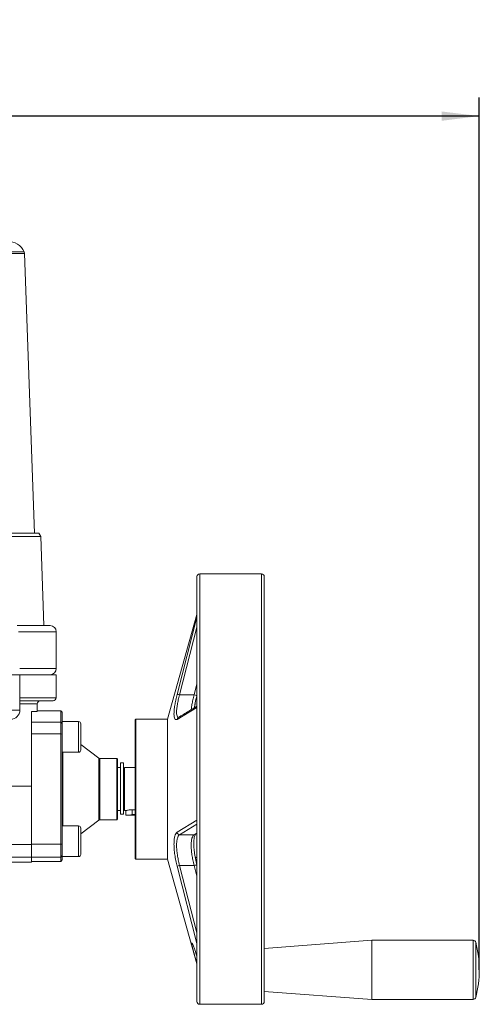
# Model space of a CAD drawing. Header units: millimetres. Extents: x 39 to 402, y 32 to 290.
# Tile 15 of 27: x 137 to 187, y 184 to 290. Entities that reach past the tile are written whole.
import ezdxf

# ---------------------------------------------------------------- set-up
doc = ezdxf.new("R2010")
doc.units = ezdxf.units.MM
doc.layers.add('10', color=7, linetype='Continuous')
doc.styles.add('SLDTEXTSTYLE0', font='TXT', dxfattribs={"width": 0.7})
doc.dimstyles.new('SLDDIMSTYLE0', dxfattribs={"dimtxt": 8, "dimasz": 4.08, "dimexe": 0, "dimexo": 0.0625, "dimgap": 2, "dimtad": 2, "dimlfac": 3, "dimrnd": 1e-09, "dimzin": 12, "dimdsep": 46, "dimtxsty": 'SLDTEXTSTYLE0', "dimsah": 1, "dimcen": 0.09, "dimadec": 0, "dimazin": 3, "dimtfac": 1, "dimtofl": 0, "dimtmove": 0, "dimatfit": 3, "dimfxl": 1, "dimfrac": 2, "dimtolj": 1, "dimtzin": 12, "dimarcsym": 0})

# ---------------------------------------------------------------- blocks, each defined once
blk = doc.blocks.new('_D')
at = {"layer": '10', "transparency": 16777216}
for p, q in [((63.74, 210.9), (63.74, 281.87)), ((186.97, 193.64), (186.97, 281.87)), ((186.97, 279.87), (63.74, 279.87))]:
    blk.add_line(p, q, dxfattribs=at)
for points in [[(63.74, 279.87), (67.82, 279.36), (67.82, 280.37)], [(186.97, 279.87), (182.89, 280.37), (182.89, 279.36)]]:
    blk.add_solid(points, dxfattribs=at)
at = {"layer": '10', "transparency": 16777216, "insert": (108.46, 290.18), "char_height": 8, "attachment_point": 1, "style": 'SLDTEXTSTYLE0'}
blk.add_mtext('370', dxfattribs=at)

msp = doc.modelspace()

# ---------------------------------------------------------------- linework, layer by layer
at = {"color": 7, "linetype": 'Continuous', "lineweight": 18}
for p, q in [((137.6114, 265.1597), (130.4572, 265.1597)), ((137.6437, 264.9622), (130.4613, 264.9622)), ((137.6183, 264.9622), (137.6114, 265.1597)), ((138.703, 234.6288), (137.6437, 264.9622)), ((132.0266, 234.6288), (139.1927, 234.6288)), ((139.4009, 234.2957), (132.1011, 234.2957)), ((139.4009, 234.2957), (139.1927, 234.6288)), ((139.7384, 224.6288), (139.4009, 234.2957)), ((156.3468, 229.9372), (156.3468, 184.1238)), ((163.3468, 230.2288), (156.6384, 230.2288)), ((163.6384, 184.1238), (163.6384, 229.9372)), ((156.3413, 225.8344), (153.1384, 214.4788)), ((154.182, 217.1596), (156.3413, 225.5312)), ((136.8522, 224.6288), (140.4051, 224.6288)), ((141.0718, 219.9622), (141.0718, 223.9622)), ((137.1371, 219.2955), (132.2743, 219.2955)), ((137.1371, 215.4622), (137.1371, 219.2955)), ((141.0718, 219.2955), (137.1371, 219.2955)), ((141.0718, 216.7955), (141.0718, 219.2955)), ((154.4627, 217.1321), (156.0441, 217.1321)), ((140.7384, 216.4622), (137.1371, 216.4622)), ((139.0051, 216.1288), (139.0051, 215.3213)), ((156.3413, 215.7356), (154.182, 214.4597)), ((156.3413, 203.5204), (156.3413, 215.7356)), ((138.4051, 207.2288), (138.4051, 215.3213)), ((139.0051, 215.3213), (138.4051, 215.3213)), ((141.5718, 215.3955), (139.0051, 215.3955)), ((141.7384, 215.2288), (141.5718, 215.3955)), ((141.5718, 214.1594), (141.5718, 215.3955)), ((141.7384, 215.2288), (141.7384, 214.219)), ((138.4051, 214.1594), (141.5718, 214.1594)), ((141.5718, 212.8797), (141.5718, 214.1594)), ((141.5718, 214.1594), (141.7384, 214.0049)), ((143.4884, 214.219), (141.7384, 214.219)), ((141.7384, 212.2105), (141.7384, 214.2178)), ((143.7384, 213.969), (143.7384, 211.1357)), ((149.6968, 214.4788), (149.6384, 214.4205)), ((149.6384, 214.4205), (149.6384, 199.4587)), ((153.1384, 214.4788), (149.6968, 214.4788)), ((149.6968, 214.4788), (149.6968, 199.3122)), ((153.1384, 214.4788), (153.1384, 208.053)), ((138.4051, 212.8797), (141.5718, 212.8797)), ((141.5718, 200.9113), (141.5718, 212.8797)), ((141.5718, 212.8797), (141.7384, 212.8532)), ((141.7384, 212.2105), (141.7384, 201.5805)), ((145.694, 210.2622), (143.7384, 211.7288)), ((141.7384, 210.8857), (143.4884, 210.8857)), ((147.6384, 210.2288), (145.794, 210.2288)), ((147.7384, 210.1288), (147.6384, 210.2288)), ((147.6384, 206.8955), (147.6384, 210.2288)), ((147.7384, 210.1288), (147.7384, 206.8955)), ((148.3718, 209.7293), (148.0384, 209.7293)), ((148.0384, 209.7293), (148.0384, 204.1626)), ((148.3718, 204.1626), (148.3718, 209.7293)), ((148.0384, 209.2288), (147.7384, 209.2288)), ((148.4718, 209.0622), (148.3718, 209.0622)), ((149.6384, 209.2288), (148.4718, 209.2288)), ((148.4718, 209.2288), (148.4718, 206.8955)), ((138.4051, 200.8845), (138.4051, 207.2288)), ((153.1384, 208.053), (153.1384, 199.3122)), ((147.6384, 203.5622), (147.6384, 206.8955)), ((147.7384, 206.8955), (147.7384, 203.6622)), ((148.4718, 206.8955), (148.4718, 204.5622)), ((147.7384, 204.5622), (148.0384, 204.5622)), ((148.0384, 204.1626), (148.3718, 204.1626)), ((148.3718, 204.7288), (148.4718, 204.7288)), ((148.4718, 204.5622), (148.6384, 204.5622)), ((148.6384, 204.5622), (148.6384, 204.0622)), ((148.6384, 204.0622), (149.0145, 204.0622)), ((149.0145, 204.0622), (149.6384, 204.0622)), ((149.3051, 204.6594), (149.6384, 204.6594)), ((149.3051, 204.1288), (149.6384, 204.1288)), ((143.4884, 202.9053), (141.7384, 202.9053)), ((143.7384, 202.0622), (145.694, 203.5288)), ((145.794, 203.5622), (147.6384, 203.5622)), ((147.6384, 203.5622), (147.7384, 203.6622)), ((154.182, 202.2096), (156.3413, 203.5204)), ((143.7384, 202.6553), (143.7384, 199.822)), ((154.4627, 201.9542), (156.0441, 201.9542)), ((156.1985, 201.995), (156.3468, 202.0837)), ((138.4051, 200.9113), (141.5718, 200.9113)), ((138.4051, 199.5166), (138.4051, 200.8845)), ((141.5718, 200.9113), (141.7384, 200.9378)), ((141.5718, 199.5297), (141.5718, 200.9113)), ((141.7384, 199.572), (141.7384, 201.5805)), ((141.5718, 199.5297), (141.7384, 199.6944)), ((135.9051, 198.988), (138.4051, 198.988)), ((138.4051, 199.5297), (141.5718, 199.5297)), ((138.4051, 198.988), (138.4051, 199.5166)), ((138.4051, 199.0622), (141.5718, 199.0622)), ((141.5718, 199.0622), (141.5718, 199.5297)), ((141.5718, 199.0622), (141.7384, 199.2288)), ((141.7384, 199.572), (143.4884, 199.572)), ((141.7384, 199.572), (141.7384, 199.2288)), ((149.6384, 199.4587), (149.6384, 199.3705)), ((149.6384, 199.3705), (149.6968, 199.3122)), ((149.6968, 199.3122), (153.1384, 199.3122)), ((153.1384, 199.3122), (156.3413, 187.9566)), ((156.0441, 198.6265), (154.4627, 198.6265)), ((156.3413, 190.1463), (154.182, 198.5233)), ((156.3413, 188.7835), (156.3413, 190.1463)), ((175.3051, 190.5029), (163.6384, 189.6279)), ((186.2998, 190.5029), (175.3051, 190.5029)), ((175.3051, 187.7842), (175.3051, 190.5029)), ((175.3051, 184.0862), (175.3051, 187.7842)), ((163.6384, 184.9612), (175.3051, 184.0862)), ((156.3468, 184.1238), (156.3468, 183.8538)), ((163.6384, 183.8538), (163.6384, 184.1238)), ((175.3051, 184.0862), (186.2998, 184.0862)), ((156.6384, 183.5622), (163.3468, 183.5622))]:
    msp.add_line(p, q, dxfattribs=at)
at = {"color": 8, "linetype": 'Continuous', "lineweight": 18}
for p, q in [((156.6384, 183.5622), (156.6384, 230.2288)), ((163.3468, 183.5622), (163.3468, 230.2288)), ((156.3413, 225.5312), (156.3413, 225.8344)), ((154.4627, 217.1321), (156.3468, 224.4397)), ((141.0718, 223.9622), (136.9741, 223.9622)), ((137.1134, 219.9622), (141.0718, 219.9622)), ((156.0441, 217.1321), (156.3468, 218.306)), ((137.1371, 216.7955), (141.0718, 216.7955)), ((139.0051, 216.1288), (137.1371, 216.1288)), ((132.2743, 215.4622), (137.1371, 215.4622)), ((143.4884, 210.8857), (143.4884, 214.219)), ((141.8051, 210.8857), (141.8051, 202.9053)), ((145.694, 203.5288), (145.694, 210.2622)), ((145.794, 210.2288), (145.794, 206.8955)), ((135.9051, 207.2288), (138.4051, 207.2288)), ((145.794, 206.8955), (145.794, 203.5622)), ((149.3051, 204.1288), (149.3051, 204.6594)), ((143.4884, 199.572), (143.4884, 202.9053)), ((154.4627, 201.9542), (156.3468, 203.0828)), ((156.0441, 201.9542), (156.3468, 202.1355)), ((135.9051, 200.8845), (138.4051, 200.8845)), ((138.4051, 199.5166), (135.9051, 199.5166)), ((156.3468, 191.319), (154.4627, 198.6265)), ((156.0441, 198.6265), (156.3468, 197.4526)), ((156.2586, 198.9677), (156.3468, 198.9149)), ((186.2998, 184.0862), (186.2998, 190.5029)), ((186.5817, 184.3031), (186.5817, 190.286)), ((156.3413, 187.9566), (156.3413, 187.9575))]:
    msp.add_line(p, q, dxfattribs=at)
at = {"color": 7, "linetype": 'Continuous', "lineweight": 18, "flags": 128}
msp.add_lwpolyline([(156.3248, 198.6408), (156.3274, 198.6509), (156.3169, 198.6579), (156.2939, 198.6614), (156.2593, 198.6612), (156.2148, 198.6574), (156.1625, 198.6501), (156.1047, 198.6396), (156.0441, 198.6265)], dxfattribs=at)
at = {"color": 7, "linetype": 'Continuous', "lineweight": 18}
for centre, radius, start, end in [((135.8078, 264.2955), 2, 25.600762, 90), ((156.6384, 229.9372), 0.2917, 90, 180), ((163.3468, 229.9372), 0.2917, 0, 90), ((156.2009, 225.874), 0.1458, 344.248826, 0), ((156.2054, 225.5702), 0.1414, 343.99975, 359.996127), ((140.4051, 223.9622), 0.6667, 0, 90), ((140.4051, 219.9622), 0.6667, 270, 0), ((140.7384, 216.7955), 0.3333, 270, 0), ((154.2621, 216.5314), 0.6334, 71.537923, 97.268964), ((139.3384, 216.1288), 0.3333, 90, 180), ((156.3112, 215.7545), 0.0356, 327.784067, 359.201345), ((136.1371, 215.4622), 1, 270, 0), ((143.4884, 213.969), 0.25, 0, 90), ((143.4884, 211.1357), 0.25, 270, 0), ((145.794, 210.3955), 0.1667, 233.130102, 270), ((149.3051, 203.4622), 0.6667, 90, 115.841933), ((143.4884, 202.6553), 0.25, 0, 90), ((145.794, 203.3955), 0.1667, 90, 126.869898), ((156.3374, 203.5117), 0.00949, 9.756495, 65.880562), ((154.4771, 202.252), 0.2982, 188.182542, 267.231551), ((143.4884, 199.822), 0.25, 270, 0), ((154.5834, 197.8654), 0.7707, 99.007512, 121.386769), ((156.2317, 190.1112), 0.1151, 0.036301, 17.743071), ((186.2998, 190.2112), 0.2917, 14.857166, 90), ((175.3051, 187.2946), 11.6667, 345.142834, 14.857166), ((156.6384, 183.8538), 0.2917, 180, 270), ((163.3468, 183.8538), 0.2917, 270, 0), ((186.2998, 184.3779), 0.2917, 270, 345.142834)]:
    msp.add_arc(centre, radius, start, end, dxfattribs=at)
at = {"color": 8, "linetype": 'Continuous', "lineweight": 18}
for centre, radius, start, end in [((155.9971, 216.5922), 0.542, 52.370332, 85.020585), ((154.4548, 214.4206), 0.2756, 123.189936, 171.859594), ((156.0546, 202.227), 0.273, 267.799179, 301.886017), ((156.0277, 199.3949), 0.3001, 309.673937, 8.15259)]:
    msp.add_arc(centre, radius, start, end, dxfattribs=at)
at = {"color": 7, "linetype": 'Continuous', "lineweight": 18}
for points, knots in [([(156.3212, 225.3158), (156.3251, 225.3593), (156.3309, 225.4234), (156.337, 225.4885), (156.3399, 225.5186), (156.3408, 225.5271), (156.3413, 225.5312)], [0, 0, 0, 0, 0.52786466, 0.77696749, 0.89332939, 1, 1, 1, 1]), ([(154.182, 214.4597), (154.135, 214.4401), (154.0411, 214.401), (153.9356, 214.4982), (153.867, 214.7091), (153.8437, 215.0374), (153.8673, 215.4661), (153.9361, 215.978), (154.0414, 216.5483), (154.1352, 216.956), (154.182, 217.1596)], [0, 0, 0, 0, 0.125252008, 0.250574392, 0.37553278, 0.500294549, 0.625512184, 0.749951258, 0.875148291, 1, 1, 1, 1]), ([(156.0542, 215.705), (156.083, 215.8754), (156.1501, 216.273), (156.2625, 216.7523), (156.3267, 217.0261)], [0, 0, 0, 0, 0.42859705, 1, 1, 1, 1]), ([(156.3437, 215.8731), (156.0456, 215.702), (155.3347, 215.2939), (154.6756, 214.8825), (154.2929, 214.6437)], [0, 0, 0, 0, 0.419391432, 1, 1, 1, 1]), ([(156.3468, 215.8922), (156.3459, 215.8813), (156.3437, 215.8563), (156.3293, 215.8357), (156.3212, 215.8241)], [0, 0, 0, 0, 0.435967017, 1, 1, 1, 1]), ([(156.3413, 215.7356), (156.3408, 215.7427), (156.3388, 215.7744), (156.3315, 215.8038), (156.325, 215.8166), (156.3212, 215.8241)], [0, 0, 0, 0, 0.10681449, 0.47142332, 1, 1, 1, 1]), ([(148.6461, 204.5643), (148.6439, 204.5637), (148.6341, 204.5609), (148.6897, 204.5768), (148.8079, 204.6064), (148.9879, 204.6399), (149.165, 204.6576), (149.273, 204.659), (149.3051, 204.6594)], [0, 0, 0, 0, 0.06151005, 0.26740382, 0.47561199, 0.691118, 0.90825171, 1, 1, 1, 1]), ([(156.3212, 203.3593), (156.3251, 203.3804), (156.3309, 203.4115), (156.337, 203.4611), (156.3399, 203.4928), (156.3408, 203.5114), (156.3413, 203.5204)], [0, 0, 0, 0, 0.52786466, 0.77696749, 0.89332939, 1, 1, 1, 1]), ([(154.182, 198.5233), (154.135, 198.7313), (154.0411, 199.1475), (153.9356, 199.7779), (153.867, 200.3814), (153.8437, 200.9349), (153.8673, 201.4137), (153.9361, 201.796), (154.0414, 202.0776), (154.1352, 202.1656), (154.182, 202.2096)], [0, 0, 0, 0, 0.12525201, 0.25057439, 0.37553278, 0.50029455, 0.62551218, 0.74995126, 0.87514829, 1, 1, 1, 1]), ([(154.4627, 198.6265), (154.4138, 198.824), (154.3205, 199.2), (154.2148, 199.7725), (154.1479, 200.3099), (154.1244, 200.8072), (154.1441, 201.1638), (154.1817, 201.4094), (154.2328, 201.6196), (154.3208, 201.8338), (154.4139, 201.9128), (154.4627, 201.9542)], [0, 0, 0, 0, 0.13175345, 0.25093298, 0.37774604, 0.50020618, 0.62262439, 0.68551824, 0.74959698, 0.86853152, 1, 1, 1, 1]), ([(156.0441, 201.9542), (155.9952, 201.9126), (155.902, 201.8333), (155.7962, 201.5764), (155.7293, 201.2363), (155.7058, 200.805), (155.7255, 200.3929), (155.7631, 200.0372), (155.8142, 199.6757), (155.9022, 199.1986), (155.9953, 198.8235), (156.0441, 198.6265)], [0, 0, 0, 0, 0.13175345, 0.25093298, 0.37774604, 0.50020618, 0.62262439, 0.68551824, 0.74959698, 0.86853152, 1, 1, 1, 1]), ([(156.3256, 198.6534), (156.2706, 198.898), (156.1636, 199.3736), (156.0558, 200.0651), (155.9995, 200.6656), (155.992, 201.1552), (156.0214, 201.5215), (156.0878, 201.8551), (156.1553, 201.9404), (156.1985, 201.995)], [0, 0, 0, 0, 0.15572937, 0.30277088, 0.44033871, 0.56881422, 0.6892131, 0.80072858, 1, 1, 1, 1]), ([(156.3413, 187.9575), (156.2525, 188.2735), (156.0748, 188.9058), (155.8734, 189.6511), (155.7656, 190.1194), (155.7678, 190.2623), (155.87, 190.0937), (156.0548, 189.6376), (156.2286, 189.1353), (156.3283, 188.824), (156.3413, 188.7835)], [0, 0, 0, 0, 0.14633953, 0.29285287, 0.43466375, 0.57008258, 0.70281064, 0.83796566, 0.97893132, 1, 1, 1, 1]), ([(156.3468, 190.3359), (156.3459, 190.3452), (156.3437, 190.3666), (156.3293, 190.3882), (156.3212, 190.4003)], [0, 0, 0, 0, 0.43596702, 1, 1, 1, 1]), ([(156.3413, 190.1463), (156.3408, 190.153), (156.3388, 190.1826), (156.3315, 190.2734), (156.325, 190.3531), (156.3212, 190.4003)], [0, 0, 0, 0, 0.10681449, 0.47142332, 1, 1, 1, 1])]:
    msp.add_open_spline(points, degree=3, knots=knots, dxfattribs=at)
at = {"color": 8, "linetype": 'Continuous', "lineweight": 18}
for points, knots in [([(154.3222, 214.6644), (154.2867, 214.6833), (154.2133, 214.7224), (154.1483, 214.9167), (154.1243, 215.2097), (154.1442, 215.5296), (154.1817, 215.8249), (154.2328, 216.1376), (154.3208, 216.5702), (154.4139, 216.9387), (154.4627, 217.1321)], [0, 0, 0, 0, 0.137264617, 0.283321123, 0.424364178, 0.565358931, 0.637796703, 0.711599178, 0.84858163, 1, 1, 1, 1]), ([(156.0441, 217.1321), (155.995, 216.9379), (155.9013, 216.5678), (155.7985, 216.0537), (155.7406, 215.7008), (155.7326, 215.545), (155.7312, 215.5175)], [0, 0, 0, 0, 0.32539724, 0.61974011, 0.93293584, 1, 1, 1, 1]), ([(156.0666, 215.7122), (156.0723, 215.757), (156.0994, 215.9685), (156.1863, 216.4104), (156.2786, 216.8138), (156.3248, 217.0156)], [0, 0, 0, 0, 0.11833958, 0.55887097, 1, 1, 1, 1]), ([(156.3248, 199.4375), (156.2763, 199.4654), (156.2135, 199.5016), (156.1694, 199.4594), (156.1594, 199.4497)], [0, 0, 0, 0, 0.77177242, 1, 1, 1, 1])]:
    msp.add_open_spline(points, degree=3, knots=knots, dxfattribs=at)
at = {"layer": '10'}
msp.add_line((186.9718, 187.2946), (186.9718, 193.6393), dxfattribs=at)

# ---------------------------------------------------------------- dimensions: what is measured, and where the dimension line sits
dim = msp.add_linear_dim(base=(63.7384, 279.8657), p1=(186.9718, 193.6393), p2=(63.7384, 210.8955), dimstyle='SLDDIMSTYLE0', dxfattribs=at)
dim.commit()
dim.dimension.update_dxf_attribs({"geometry": '_D', "text_midpoint": (113.7178, 279.8657), "dimtype": 160})

doc.saveas('drawing.dxf')
